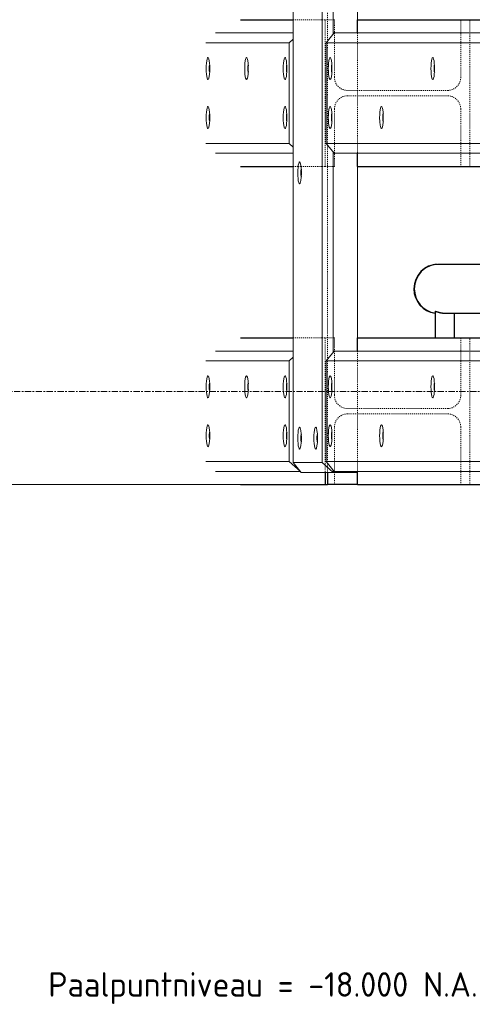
# Model space of a CAD drawing. Header units: millimetres. Extents: x -236694 to -141708, y -41476 to 103952.
# Tile 22 of 103: x -192111 to -191185, y -1252 to 760. Entities that reach past the tile are written whole.
import ezdxf

# ---------------------------------------------------------------- set-up
doc = ezdxf.new("R2010")
doc.units = ezdxf.units.MM
doc.linetypes.add('Grid Line', pattern=[22.225, 12.7, -3.175, 3.175, -3.175])
doc.linetypes.add('XX-HIDDEN', pattern=[4, 2, -2])
for name, color, linetype, lineweight in [('N-CO-BC-BETONVORM-G', 50, 'Continuous', 25), ('N-CO-BC-BETONVORM-GN', 10, 'XX-HIDDEN', 18), ('N-CO-KC-KUNSTSTOFVORM-G', 7, 'Continuous', 13), ('N-CO-SC-STAALVORM-G', 10, 'Continuous', 25), ('X-XX-AL-M', 7, 'Continuous', 18), ('X-XX-AL-T25-2', 7, 'Continuous', 13), ('X-XX-AL-VERWIJZING-G-1', 7, 'Grid Line', 18)]:
    doc.layers.add(name, color=color, linetype=linetype, lineweight=lineweight)
doc.styles.add('NLCS-ISO_1', font='NLCS-ISO.ttf', dxfattribs={"height": 50})

# ---------------------------------------------------------------- blocks, each defined once
blk = doc.blocks.new('GM_Hakorit_2850 - GM_Hakorit_2850-V28-Doorsnede 3 dubbel geleidewerk')
at = {"layer": 'N-CO-KC-KUNSTSTOFVORM-G'}
for p, q in [((-101802, 2665), (-101802, -145)), ((-101742.8, 2665), (-101742.8, -145)), ((-101719.8, 1138.9), (-101719.8, 731.1)), ((-101670.5, 1137), (-101670.5, 733)), ((-101719.8, 488.9), (-101719.8, 81.1)), ((-101670.5, 487), (-101670.5, 83)), ((-101802, -145), (-101742.8, -145)), ((-101785.5, -165), (-101802, -145)), ((-101742.8, -145), (-101719.8, -165)), ((-101719.8, -165), (-101785.5, -165)), ((-101719.8, -161.1), (-101719.8, -165)), ((-101670.5, -165), (-101719.8, -165)), ((-101670.5, -163), (-101670.5, -165))]:
    blk.add_line(p, q, dxfattribs=at)
for centre, start_param, end_param in [((-101788.8, 447), 0, 3.141593), ((-101788.8, 447), 3.141593, 6.283185), ((-101788.8, -95), 0, 3.141593), ((-101788.8, -95), 3.141593, 6.283185), ((-101755.9, -95), 0, 3.141593), ((-101755.9, -95), 3.141593, 6.283185)]:
    blk.add_ellipse(centre, major_axis=(0, 22.5), ratio=0.164399, start_param=start_param, end_param=end_param, dxfattribs=at)
blk = doc.blocks.new('GM_Hakorit_1100 - GM_Hakorit_1100-V30-Doorsnede 3 dubbel geleidewerk')
at = {"layer": 'N-CO-KC-KUNSTSTOFVORM-G'}
for p, q in [((-101802, 2033), (-101960.6, 2033)), ((-101810.2, 2013), (-101980.9, 2013)), ((-101810.2, 2013), (-101802, 2020.2)), ((-101810.2, 1807), (-101810.2, 2013)), ((-101810.2, 1807), (-101980.9, 1807)), ((-101802, 1799.8), (-101810.2, 1807)), ((-101802, 1787), (-101960.6, 1787))]:
    blk.add_line(p, q, dxfattribs=at)
for centre, start_param, end_param in [((-101976.3, 1960), 4.712389, 7.853982), ((-101897.4, 1960), 4.712389, 7.853982), ((-101818.5, 1960), 4.712389, 7.853982), ((-101976.3, 1960), 1.570796, 4.712389), ((-101897.4, 1960), 1.570796, 4.712389), ((-101818.5, 1960), 1.570796, 4.712389), ((-101976.3, 1860), 4.712389, 7.853982), ((-101818.5, 1860), 4.712389, 7.853982), ((-101976.3, 1860), 1.570796, 4.712389), ((-101818.5, 1860), 1.570796, 4.712389)]:
    blk.add_ellipse(centre, major_axis=(0, 22.5), ratio=0.164399, start_param=start_param, end_param=end_param, dxfattribs=at)
blk = doc.blocks.new('GM_Hakorit_1100 - GM_Hakorit_1100-V31-Doorsnede 3 dubbel geleidewerk')
at = {"layer": 'N-CO-KC-KUNSTSTOFVORM-G'}
for p, q in [((-101802, 83), (-101960.6, 83)), ((-101810.2, 63), (-101980.9, 63)), ((-101810.2, 63), (-101802, 70.2)), ((-101810.2, -143), (-101810.2, 63)), ((-101810.2, -143), (-101980.9, -143)), ((-101787.2, -163), (-101810.2, -143)), ((-101787.2, -163), (-101960.6, -163))]:
    blk.add_line(p, q, dxfattribs=at)
for centre, start_param, end_param in [((-101976.3, 10), 4.712389, 7.853982), ((-101897.4, 10), 4.712389, 7.853982), ((-101818.5, 10), 4.712389, 7.853982), ((-101976.3, 10), 1.570796, 4.712389), ((-101897.4, 10), 1.570796, 4.712389), ((-101818.5, 10), 1.570796, 4.712389), ((-101976.3, -90), 4.712389, 7.853982), ((-101818.5, -90), 4.712389, 7.853982), ((-101976.3, -90), 1.570796, 4.712389), ((-101818.5, -90), 1.570796, 4.712389)]:
    blk.add_ellipse(centre, major_axis=(0, 22.5), ratio=0.164399, start_param=start_param, end_param=end_param, dxfattribs=at)
blk = doc.blocks.new('GM_Hakorit_2695 - GM_Hakorit_2695-V34-Doorsnede 3 dubbel geleidewerk')
at = {"layer": 'N-CO-KC-KUNSTSTOFVORM-G'}
for p, q in [((-101718.1, 733), (-101734.6, 713)), ((-101275.1, 733), (-101718.1, 733)), ((-101298.1, 713), (-101275.1, 733)), ((-101225.8, 733), (-101275.1, 733)), ((-101275.1, 733), (-101275.1, 487)), ((-101225.8, 487), (-101225.8, 733)), ((-101298.1, 713), (-101734.6, 713)), ((-101734.6, 713), (-101734.6, 507)), ((-101298.1, 507), (-101298.1, 713)), ((-101298.1, 507), (-101734.6, 507)), ((-101734.6, 507), (-101718.1, 487)), ((-101275.1, 487), (-101298.1, 507)), ((-101275.1, 487), (-101718.1, 487)), ((-101275.1, 487), (-101225.8, 487))]:
    blk.add_line(p, q, dxfattribs=at)
for centre, start_param, end_param in [((-101726.3, 660), 4.712389, 7.853982), ((-101516.3, 660), 4.712389, 7.853982), ((-101306.3, 660), 4.712389, 7.853982), ((-101726.3, 660), 1.570796, 4.712389), ((-101516.3, 660), 1.570796, 4.712389), ((-101306.3, 660), 1.570796, 4.712389), ((-101411.3, 560), 4.712389, 7.853982), ((-101306.3, 560), 4.712389, 7.853982), ((-101726.3, 560), 4.712389, 7.853982), ((-101621.3, 560), 4.712389, 7.853982), ((-101726.3, 560), 1.570796, 4.712389), ((-101621.3, 560), 1.570796, 3.135189), ((-101621.3, 560), 3.141593, 4.712389), ((-101411.3, 560), 1.570796, 3.135189), ((-101411.3, 560), 3.141593, 4.712389), ((-101306.3, 560), 1.570796, 4.712389)]:
    blk.add_ellipse(centre, major_axis=(0, 22.5), ratio=0.164399, start_param=start_param, end_param=end_param, dxfattribs=at)
blk = doc.blocks.new('GM_Hakorit_2695 - GM_Hakorit_2695-V33-Doorsnede 3 dubbel geleidewerk')
at = {"layer": 'N-CO-KC-KUNSTSTOFVORM-G'}
for p, q in [((-101718.1, 2683), (-101734.6, 2663)), ((-101275.1, 2683), (-101718.1, 2683)), ((-101298.1, 2663), (-101275.1, 2683)), ((-101225.8, 2683), (-101275.1, 2683)), ((-101275.1, 2683), (-101275.1, 2437)), ((-101225.8, 2437), (-101225.8, 2683)), ((-101298.1, 2663), (-101734.6, 2663)), ((-101734.6, 2663), (-101734.6, 2457)), ((-101298.1, 2457), (-101298.1, 2663)), ((-101298.1, 2457), (-101734.6, 2457)), ((-101734.6, 2457), (-101718.1, 2437)), ((-101275.1, 2437), (-101298.1, 2457)), ((-101275.1, 2437), (-101718.1, 2437)), ((-101275.1, 2437), (-101225.8, 2437))]:
    blk.add_line(p, q, dxfattribs=at)
for centre, start_param, end_param in [((-101726.3, 2610), 4.712389, 7.853982), ((-101516.3, 2610), 4.712389, 7.853982), ((-101306.3, 2610), 4.712389, 7.853982), ((-101726.3, 2610), 1.570796, 4.712389), ((-101516.3, 2610), 1.570796, 4.712389), ((-101306.3, 2610), 1.570796, 4.712389), ((-101726.3, 2510), 4.712389, 7.853982), ((-101621.3, 2510), 4.712389, 7.853982), ((-101411.3, 2510), 4.712389, 7.853982), ((-101306.3, 2510), 4.712389, 7.853982), ((-101726.3, 2510), 1.570796, 4.712389), ((-101621.3, 2510), 1.570796, 4.712389), ((-101411.3, 2510), 1.570796, 4.712389), ((-101306.3, 2510), 1.570796, 4.712389)]:
    blk.add_ellipse(centre, major_axis=(0, 22.5), ratio=0.164399, start_param=start_param, end_param=end_param, dxfattribs=at)
blk = doc.blocks.new('GM_Bouten_Moeren_Zeskant - M16-V37-Doorsnede 3 dubbel geleidewerk')
at = {"layer": 'N-CO-SC-STAALVORM-G'}
for start_param, end_param in [(0.408289, 1.570796), (1.570796, 2.733304)]:
    blk.add_ellipse((-101784.9, 2615), major_axis=(0, 8), ratio=0.164399, start_param=start_param, end_param=end_param, dxfattribs=at)
blk = doc.blocks.new('GM_Bouten_Moeren_Zeskant - M16-V39-Doorsnede 3 dubbel geleidewerk')
at = {"layer": 'N-CO-SC-STAALVORM-G'}
for start_param, end_param in [(0.408289, 1.570796), (1.570796, 2.704066)]:
    blk.add_ellipse((-101972.3, -90), major_axis=(0, 8), ratio=0.164399, start_param=start_param, end_param=end_param, dxfattribs=at)
blk = doc.blocks.new('GM_Haalbuis_2500 - GM_Haalbuis_2500-3744235-Doorsnede 3 dubbel geleidewerk')
at = {"layer": 'N-CO-SC-STAALVORM-G'}
for p, q in [((-101504.8, 260), (-101505.6, 260)), ((-101093.8, 260), (-101504.8, 260)), ((-101093, 260), (-101093.8, 260)), ((-101511.7, 164.1), (-101511.7, 110)), ((-101383.4, 164.1), (-101383.4, 110)), ((-101255.2, 164.1), (-101255.2, 110)), ((-101127, 164.1), (-101127, 110)), ((-101495.5, 160), (-101383.5, 160)), ((-101471.7, 110), (-101471.7, 160)), ((-101367.3, 160), (-101255.3, 160)), ((-101343.4, 110), (-101343.4, 160)), ((-101239.1, 160), (-101127, 160)), ((-101215.2, 110), (-101215.2, 160)), ((-101110.8, 160), (-101093.8, 160)), ((-101093.8, 160), (-101093, 160)), ((-101087, 110), (-101087, 160.7))]:
    blk.add_line(p, q, dxfattribs=at)
for centre, start_param, end_param in [((-101505.6, 210), 0, 1.570796), ((-101504.8, 210), 0.001253, 1.570796), ((-101504.8, 210), 0.840904, 0.976858), ((-101504.8, 210), 0.593863, 0.729946), ((-101504.8, 210), 0.341579, 0.48469), ((-101504.8, 210), 0.052474, 0.240139), ((-101093.8, 210), 0.00146, 1.570796), ((-101093, 210), 0.00146, 1.570796), ((-101093.8, 210), 0.744712, 0.826085), ((-101093.8, 210), 0.496046, 0.573032), ((-101093.8, 210), 0.249476, 0.306691), ((-101093, 210), 4.712389, 6.283185), ((-101504.8, 210), 1.330786, 1.570796), ((-101504.8, 210), 1.086222, 1.228874), ((-101093.8, 210), 1.264485, 1.321216), ((-101093.8, 210), 0.997891, 1.07468), ((-101505.6, 210), 1.570796, 3.017363), ((-101504.8, 210), 1.570796, 1.810806), ((-101504.8, 210), 1.570796, 3.000125), ((-101093.8, 210), 1.570796, 3.140133), ((-101093, 210), 1.570796, 3.140133), ((-101093, 210), 3.141593, 4.712389), ((-101504.8, 210), 1.912719, 2.055371), ((-101504.8, 210), 2.164735, 2.300688), ((-101093.8, 210), 1.820376, 1.877108), ((-101093.8, 210), 2.066913, 2.143702), ((-101504.8, 210), 2.411646, 2.54773), ((-101504.8, 210), 2.656903, 2.800014), ((-101504.8, 210), 2.901454, 3.000555), ((-101093.8, 210), 2.315508, 2.396881), ((-101093.8, 210), 2.56856, 2.645547), ((-101093.8, 210), 2.834901, 2.892117)]:
    blk.add_ellipse(centre, major_axis=(0, 50), ratio=0.986394, start_param=start_param, end_param=end_param, dxfattribs=at)
for points, knots in [([(-101511.7, 164.1), (-101511.7, 164.1), (-101511.6, 164.1), (-101511.4, 164.2), (-101511.1, 164.1), (-101510.5, 164.1), (-101509.9, 163.9), (-101509.1, 163.7), (-101508.3, 163.4), (-101507.6, 163.2), (-101507.1, 163.1), (-101506.5, 162.9), (-101505.7, 162.7), (-101504.7, 162.4), (-101503.5, 162.1), (-101502.6, 161.9), (-101502.1, 161.7), (-101501.9, 161.7)], [-0.5520102, -0.5520102, -0.5520102, -0.5520102, -0.5277778, -0.5, -0.4722222, -0.4444444, -0.4166667, -0.3888889, -0.3611111, -0.3472222, -0.3333333, -0.3194444, -0.3055556, -0.2777778, -0.25, -0.2361111, -0.2222222, -0.2222222, -0.2222222, -0.2222222]), ([(-101501.9, 161.7), (-101501.6, 161.6), (-101501.1, 161.5), (-101500.1, 161.3), (-101498.7, 161), (-101497.1, 160.7), (-101495.4, 160.5), (-101493.6, 160.3), (-101491.3, 160.1), (-101489.5, 160), (-101488.4, 160)], [-0.2222222, -0.2222222, -0.2222222, -0.2222222, -0.2083333, -0.1944444, -0.1666667, -0.1388889, -0.1111111, -0.0833333, -0.0555556, 0, 0, 0, 0]), ([(-101383.4, 164.1), (-101383.4, 164.1), (-101383.4, 164.1), (-101383.2, 164.2), (-101382.8, 164.1), (-101382.3, 164.1), (-101381.6, 163.9), (-101380.8, 163.7), (-101380.1, 163.4), (-101379.4, 163.2), (-101378.9, 163.1), (-101378.3, 162.9), (-101377.5, 162.7), (-101376.4, 162.4), (-101375.3, 162.1), (-101374.4, 161.9), (-101373.9, 161.7), (-101373.6, 161.7)], [-0.5520102, -0.5520102, -0.5520102, -0.5520102, -0.5277778, -0.5, -0.4722222, -0.4444444, -0.4166667, -0.3888889, -0.3611111, -0.3472222, -0.3333333, -0.3194444, -0.3055556, -0.2777778, -0.25, -0.2361111, -0.2222222, -0.2222222, -0.2222222, -0.2222222]), ([(-101373.6, 161.7), (-101373.4, 161.6), (-101372.9, 161.5), (-101371.8, 161.3), (-101370.5, 161), (-101368.9, 160.7), (-101367.2, 160.5), (-101365.4, 160.3), (-101363.1, 160.1), (-101361.3, 160), (-101360.1, 160)], [-0.2222222, -0.2222222, -0.2222222, -0.2222222, -0.2083333, -0.1944444, -0.1666667, -0.1388889, -0.1111111, -0.0833333, -0.0555556, 0, 0, 0, 0]), ([(-101255.2, 164.1), (-101255.2, 164.1), (-101255.2, 164.1), (-101255, 164.2), (-101254.6, 164.1), (-101254.1, 164.1), (-101253.4, 163.9), (-101252.6, 163.7), (-101251.8, 163.4), (-101251.2, 163.2), (-101250.6, 163.1), (-101250.1, 162.9), (-101249.3, 162.7), (-101248.2, 162.4), (-101247.1, 162.1), (-101246.1, 161.9), (-101245.6, 161.7), (-101245.4, 161.7)], [-0.5520102, -0.5520102, -0.5520102, -0.5520102, -0.5277778, -0.5, -0.4722222, -0.4444444, -0.4166667, -0.3888889, -0.3611111, -0.3472222, -0.3333333, -0.3194444, -0.3055556, -0.2777778, -0.25, -0.2361111, -0.2222222, -0.2222222, -0.2222222, -0.2222222]), ([(-101245.4, 161.7), (-101245.1, 161.6), (-101244.6, 161.5), (-101243.6, 161.3), (-101242.3, 161), (-101240.6, 160.7), (-101238.9, 160.5), (-101237.2, 160.3), (-101234.8, 160.1), (-101233.1, 160), (-101231.9, 160)], [-0.2222222, -0.2222222, -0.2222222, -0.2222222, -0.2083333, -0.1944444, -0.1666667, -0.1388889, -0.1111111, -0.0833333, -0.0555556, 0, 0, 0, 0]), ([(-101127, 164.1), (-101127, 164.1), (-101126.9, 164.1), (-101126.7, 164.2), (-101126.4, 164.1), (-101125.8, 164.1), (-101125.2, 163.9), (-101124.4, 163.7), (-101123.6, 163.4), (-101122.9, 163.2), (-101122.4, 163.1), (-101121.8, 162.9), (-101121, 162.7), (-101120, 162.4), (-101118.8, 162.1), (-101117.9, 161.9), (-101117.4, 161.7), (-101117.2, 161.7)], [-0.5520102, -0.5520102, -0.5520102, -0.5520102, -0.5277778, -0.5, -0.4722222, -0.4444444, -0.4166667, -0.3888889, -0.3611111, -0.3472222, -0.3333333, -0.3194444, -0.3055556, -0.2777778, -0.25, -0.2361111, -0.2222222, -0.2222222, -0.2222222, -0.2222222]), ([(-101117.2, 161.7), (-101116.9, 161.6), (-101116.4, 161.5), (-101115.4, 161.3), (-101114, 161), (-101112.4, 160.7), (-101110.7, 160.5), (-101109, 160.3), (-101106.6, 160.1), (-101104.8, 160), (-101103.7, 160)], [-0.2222222, -0.2222222, -0.2222222, -0.2222222, -0.2083333, -0.1944444, -0.1666667, -0.1388889, -0.1111111, -0.0833333, -0.0555556, 0, 0, 0, 0])]:
    blk.add_open_spline(points, degree=3, knots=knots, dxfattribs=at)

msp = doc.modelspace()

# ---------------------------------------------------------------- linework, layer by layer
at = {"layer": 'N-CO-BC-BETONVORM-GN'}
for p, q in [((-191480.9, 1153.1), (-191480.9, 716.9)), ((-191551.5, 760), (-191492.4, 760)), ((-191492.3, 760), (-191485.7, 760)), ((-191481, 760), (-191485.7, 760)), ((-191485.7, 760), (-191485.7, 460)), ((-191469.3, 760), (-191480.9, 760)), ((-191467, 760), (-191469.2, 760)), ((-191467, 642.5), (-191467, 760)), ((-191208.6, 760), (-191208.6, 642.5)), ((-191189.8, 460), (-191189.8, 760)), ((-191420, 487), (-191420, 733)), ((-191480.9, 716.8), (-191480.9, 503.2)), ((-191420, 615.5), (-191440.4, 615.5)), ((-191440.4, 604.5), (-191420, 604.5)), ((-191235.2, 615.5), (-191419.9, 615.5)), ((-191419.9, 604.5), (-191235.2, 604.5)), ((-191467, 460), (-191467, 577.5)), ((-191208.6, 577.5), (-191208.6, 460)), ((-191480.9, 503.1), (-191480.9, 66.9)), ((-191551.5, 460), (-191541.4, 460)), ((-191541.3, 460), (-191535.4, 460)), ((-191535.3, 460), (-191492.4, 460)), ((-191492.3, 460), (-191485.7, 460)), ((-191485.7, 460), (-191481, 460)), ((-191480.9, 460), (-191469.3, 460)), ((-191469.2, 460), (-191467, 460)), ((-191551.5, 110), (-191492.4, 110)), ((-191492.3, 110), (-191485.7, 110)), ((-191481, 110), (-191485.7, 110)), ((-191485.7, 110), (-191485.7, -150.7)), ((-191469.3, 110), (-191480.9, 110)), ((-191467, 110), (-191469.2, 110)), ((-191467, -7.5), (-191467, 110)), ((-191208.6, 110), (-191208.6, -7.5)), ((-191189.8, -190), (-191189.8, 110)), ((-191420, -163), (-191420, 83)), ((-191480.9, 66.8), (-191480.9, -146.8)), ((-191420, -34.5), (-191440.4, -34.5)), ((-191235.2, -34.5), (-191419.9, -34.5)), ((-191440.4, -45.5), (-191420, -45.5)), ((-191419.9, -45.5), (-191235.2, -45.5)), ((-191467, -165), (-191467, -72.5)), ((-191208.6, -72.5), (-191208.6, -190)), ((-191485.7, -150.8), (-191485.7, -165)), ((-191480.9, -146.9), (-191480.9, -154.8)), ((-191480.9, -155), (-191480.9, -165)), ((-191467, -190), (-191467, -165))]:
    msp.add_line(p, q, dxfattribs=at)
for centre, start_param, end_param in [((-191440.4, 642.5), 1.570796, 3.141593), ((-191235.2, 642.5), 3.141593, 4.712389), ((-191440.4, 577.5), 0, 1.570796), ((-191235.2, 577.5), 4.712389, 6.283185), ((-191440.4, -7.5), 1.570796, 3.141593), ((-191235.2, -7.5), 3.141593, 4.712389), ((-191440.4, -72.5), 0, 1.570796), ((-191235.2, -72.5), 4.712389, 6.283185)]:
    msp.add_ellipse(centre, major_axis=(0, 27), ratio=0.986394, start_param=start_param, end_param=end_param, dxfattribs=at)
at = {"layer": 'N-CO-SC-STAALVORM-G'}
for p, q in [((-191659.5, 760), (-191551.5, 760)), ((-191420, 733), (-191420, 760)), ((-191420, 760), (-190973.6, 760)), ((-191420, 460), (-191420, 487)), ((-191659.5, 460), (-191551.5, 460)), ((-191420, 460), (-190973.6, 460)), ((-191659.5, 110), (-191551.5, 110)), ((-191420, 83), (-191420, 110)), ((-191420, 110), (-190973.6, 110)), ((-191485.7, -165), (-191485.7, -190)), ((-191480.9, -165), (-191480.9, -190)), ((-191420, -165), (-191420, -163)), ((-191420, -190), (-191420, -165)), ((-191659.5, -190), (-191485.7, -190)), ((-191485.7, -190), (-191481, -190)), ((-191480.5, -190), (-191480.8, -190)), ((-191425.2, -190), (-191480.5, -190)), ((-191420.2, -190), (-191425.2, -190)), ((-191420, -190), (-190973.6, -190))]:
    msp.add_line(p, q, dxfattribs=at)
at = {"layer": 'X-XX-AL-M'}
for p, q in [((-191733.8, -190), (-192967.2, -190)), ((-191659.5, -190), (-191733.8, -190))]:
    msp.add_line(p, q, dxfattribs=at)
at = {"layer": 'X-XX-AL-VERWIJZING-G-1'}
msp.add_line((-193233.9, 0), (-188296.6, 0), dxfattribs=at)

# ---------------------------------------------------------------- block references
at = {"layer": 'N-CO-BC-BETONVORM-G'}
for name, p in [('GM_Hakorit_2850 - GM_Hakorit_2850-V28-Doorsnede 3 dubbel geleidewerk', (-89749.5, 0)), ('GM_Hakorit_1100 - GM_Hakorit_1100-V30-Doorsnede 3 dubbel geleidewerk', (-89749.5, -1300)), ('GM_Hakorit_2695 - GM_Hakorit_2695-V34-Doorsnede 3 dubbel geleidewerk', (-89749.5, 0)), ('GM_Bouten_Moeren_Zeskant - M16-V37-Doorsnede 3 dubbel geleidewerk', (-89937, -1955)), ('GM_Bouten_Moeren_Zeskant - M16-V37-Doorsnede 3 dubbel geleidewerk', (-89858.1, -1955)), ('GM_Bouten_Moeren_Zeskant - M16-V37-Doorsnede 3 dubbel geleidewerk', (-89779.2, -1955)), ('GM_Bouten_Moeren_Zeskant - M16-V37-Doorsnede 3 dubbel geleidewerk', (-89687.1, -1955)), ('GM_Bouten_Moeren_Zeskant - M16-V37-Doorsnede 3 dubbel geleidewerk', (-89477, -1955)), ('GM_Bouten_Moeren_Zeskant - M16-V37-Doorsnede 3 dubbel geleidewerk', (-89937, -2055)), ('GM_Bouten_Moeren_Zeskant - M16-V37-Doorsnede 3 dubbel geleidewerk', (-89779.2, -2055)), ('GM_Bouten_Moeren_Zeskant - M16-V37-Doorsnede 3 dubbel geleidewerk', (-89687.1, -2055)), ('GM_Bouten_Moeren_Zeskant - M16-V37-Doorsnede 3 dubbel geleidewerk', (-89582, -2055)), ('GM_Bouten_Moeren_Zeskant - M16-V37-Doorsnede 3 dubbel geleidewerk', (-89749.5, -2168)), ('GM_Haalbuis_2500 - GM_Haalbuis_2500-3744235-Doorsnede 3 dubbel geleidewerk', (-89749.5, 0)), ('GM_Hakorit_1100 - GM_Hakorit_1100-V31-Doorsnede 3 dubbel geleidewerk', (-89749.5, 0)), ('GM_Hakorit_2695 - GM_Hakorit_2695-V33-Doorsnede 3 dubbel geleidewerk', (-89749.5, -2600)), ('GM_Bouten_Moeren_Zeskant - M16-V37-Doorsnede 3 dubbel geleidewerk', (-89937, -2605)), ('GM_Bouten_Moeren_Zeskant - M16-V37-Doorsnede 3 dubbel geleidewerk', (-89858.1, -2605)), ('GM_Bouten_Moeren_Zeskant - M16-V37-Doorsnede 3 dubbel geleidewerk', (-89779.2, -2605)), ('GM_Bouten_Moeren_Zeskant - M16-V37-Doorsnede 3 dubbel geleidewerk', (-89687.1, -2605)), ('GM_Bouten_Moeren_Zeskant - M16-V37-Doorsnede 3 dubbel geleidewerk', (-89477, -2605)), ('GM_Bouten_Moeren_Zeskant - M16-V39-Doorsnede 3 dubbel geleidewerk', (-89749.5, 0)), ('GM_Bouten_Moeren_Zeskant - M16-V39-Doorsnede 3 dubbel geleidewerk', (-89591.7, 0)), ('GM_Bouten_Moeren_Zeskant - M16-V37-Doorsnede 3 dubbel geleidewerk', (-89749.5, -2710)), ('GM_Bouten_Moeren_Zeskant - M16-V37-Doorsnede 3 dubbel geleidewerk', (-89716.6, -2710)), ('GM_Bouten_Moeren_Zeskant - M16-V39-Doorsnede 3 dubbel geleidewerk', (-89499.6, 0)), ('GM_Bouten_Moeren_Zeskant - M16-V39-Doorsnede 3 dubbel geleidewerk', (-89394.6, 0))]:
    msp.add_blockref(name, p, dxfattribs=at)

# ---------------------------------------------------------------- texts
at = {"layer": 'X-XX-AL-T25-2', "insert": (-192052.5, -1186.3), "char_height": 50, "width": 1181.687, "attachment_point": 1, "style": 'NLCS-ISO_1'}
msp.add_mtext('Paalpuntniveau = -18.000 N.A.P.', dxfattribs=at)

doc.saveas('drawing.dxf')
